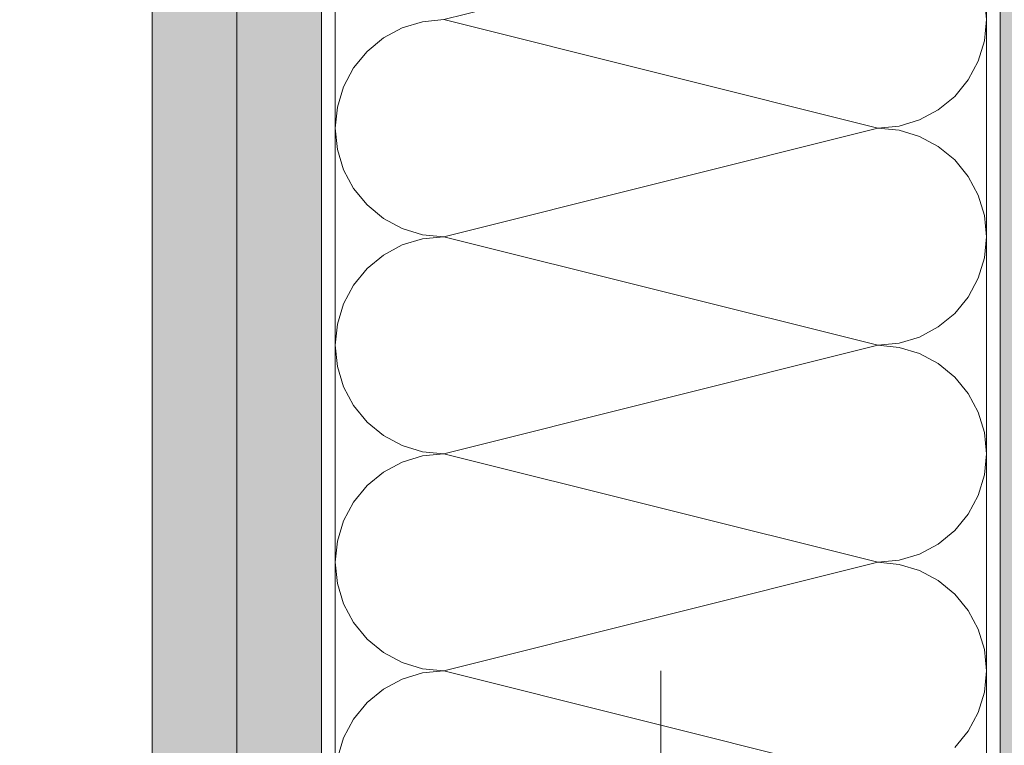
# Model space of a CAD drawing. Header units: metres. Extents: x -0.29 to 8.94, y -1.97 to 1.73.
# Tile 6 of 44: x -0.1 to 0.04, y -0.48 to -0.38. Entities that reach past the tile are written whole.
import ezdxf

# ---------------------------------------------------------------- set-up
doc = ezdxf.new("R2010")
doc.units = ezdxf.units.M
doc.header["$MEASUREMENT"] = 0
doc.linetypes.add('Strichlinie doppelt', pattern=[0.109361, 0.052917, -0.021167, 0.014111, -0.021167])
for name, color, linetype in [('152 - Bemaßung_ Beschriftung.Ausbau', 7, 'Continuous'), ('451 - Universal.Achsen Raster', 7, 'Continuous'), ('Neubau_301 - Elemente.Linie', 7, 'Continuous'), ('Neubau_606 - Struktur.Wand Innen Ausbau', 7, 'Continuous')]:
    doc.layers.add(name, color=color, linetype=linetype)
doc.styles.add('ERSTELLTER_STIL_1', font='txt')
doc.dimstyles.new('ERSTELLTER_STIL__2', dxfattribs={"dimtxt": 0.02, "dimasz": 0.01064, "dimexe": 0.18, "dimexo": 0.0625, "dimgap": 0, "dimtad": 1, "dimzin": 0, "dimdsep": 46, "dimtxsty": 'ERSTELLTER_STIL_1', "dimblk": 'ARROWHEAD_2', "dimblk1": 'ARROWHEAD_2', "dimblk2": 'ARROWHEAD_2', "dimcen": 0.09, "dimse1": 1, "dimse2": 1, "dimclrd": 7, "dimclre": 7, "dimclrt": 7, "dimazin": 0, "dimtfac": 1, "dimtdec": 4, "dimtmove": 0, "dimatfit": 3, "dimfxl": 1, "dimtolj": 1, "dimtzin": 0, "dimarcsym": 0})
pattern_1 = [(45, (0, 0), (-0.003535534, 0.003535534), [0, -0.005])]

# ---------------------------------------------------------------- blocks, each defined once
blk = doc.blocks.new('*X1')
at = {"layer": 'Neubau_606 - Struktur.Wand Innen Ausbau', "color": 7, "linetype": 'Continuous', "lineweight": 5}
for p, q in [((0.02474, -0.35969), (-0.03926, -0.37569)), ((0.04074, -0.37569), (0.04043, -0.37257)), ((-0.03926, -0.37569), (-0.04238, -0.376)), ((0.02474, -0.39169), (-0.03926, -0.37569)), ((0.04043, -0.37882), (0.04074, -0.37569)), ((-0.04538, -0.37691), (-0.04815, -0.37839)), ((-0.04238, -0.376), (-0.04538, -0.37691)), ((-0.04815, -0.37839), (-0.05057, -0.38038)), ((0.03952, -0.38182), (0.04043, -0.37882)), ((-0.05057, -0.38038), (-0.05256, -0.38281)), ((-0.05256, -0.38281), (-0.05404, -0.38557)), ((0.03804, -0.38458), (0.03952, -0.38182)), ((0.03605, -0.38701), (0.03804, -0.38458)), ((-0.05404, -0.38557), (-0.05495, -0.38857)), ((0.03363, -0.389), (0.03605, -0.38701)), ((-0.05495, -0.38857), (-0.05526, -0.39169)), ((0.03086, -0.39048), (0.03363, -0.389)), ((-0.05526, -0.39169), (-0.05495, -0.39482)), ((0.02474, -0.39169), (-0.03926, -0.40769)), ((0.02474, -0.39169), (0.02786, -0.39139)), ((0.02786, -0.392), (0.02474, -0.39169)), ((0.02786, -0.39139), (0.03086, -0.39048)), ((0.03086, -0.39291), (0.02786, -0.392)), ((0.03363, -0.39439), (0.03086, -0.39291)), ((0.03605, -0.39638), (0.03363, -0.39439)), ((-0.05495, -0.39482), (-0.05404, -0.39782)), ((0.03804, -0.39881), (0.03605, -0.39638)), ((-0.05404, -0.39782), (-0.05256, -0.40058)), ((0.03952, -0.40157), (0.03804, -0.39881)), ((-0.05256, -0.40058), (-0.05057, -0.40301)), ((0.04043, -0.40457), (0.03952, -0.40157)), ((-0.05057, -0.40301), (-0.04815, -0.405)), ((0.04074, -0.40769), (0.04043, -0.40457)), ((-0.04815, -0.405), (-0.04538, -0.40648)), ((-0.04538, -0.40648), (-0.04238, -0.40739)), ((-0.04238, -0.40739), (-0.03926, -0.40769)), ((-0.03926, -0.40769), (-0.04238, -0.408)), ((0.02474, -0.42369), (-0.03926, -0.40769)), ((0.04043, -0.41082), (0.04074, -0.40769)), ((-0.04538, -0.40891), (-0.04815, -0.41039)), ((-0.04238, -0.408), (-0.04538, -0.40891)), ((-0.04815, -0.41039), (-0.05057, -0.41238)), ((0.03952, -0.41382), (0.04043, -0.41082)), ((-0.05057, -0.41238), (-0.05256, -0.41481)), ((-0.05256, -0.41481), (-0.05404, -0.41757)), ((0.03804, -0.41658), (0.03952, -0.41382)), ((-0.05404, -0.41757), (-0.05495, -0.42057)), ((0.03605, -0.41901), (0.03804, -0.41658)), ((0.03363, -0.421), (0.03605, -0.41901)), ((-0.05495, -0.42057), (-0.05526, -0.42369)), ((0.03086, -0.42248), (0.03363, -0.421)), ((-0.05526, -0.42369), (-0.05495, -0.42682)), ((0.02474, -0.42369), (-0.03926, -0.43969)), ((0.02474, -0.42369), (0.02786, -0.42339)), ((0.02786, -0.424), (0.02474, -0.42369)), ((0.02786, -0.42339), (0.03086, -0.42248)), ((0.03086, -0.42491), (0.02786, -0.424)), ((0.03363, -0.42639), (0.03086, -0.42491)), ((0.03605, -0.42838), (0.03363, -0.42639)), ((-0.05495, -0.42682), (-0.05404, -0.42982)), ((0.03804, -0.43081), (0.03605, -0.42838)), ((-0.05404, -0.42982), (-0.05256, -0.43258)), ((0.03952, -0.43357), (0.03804, -0.43081)), ((-0.05256, -0.43258), (-0.05057, -0.43501)), ((0.04043, -0.43657), (0.03952, -0.43357)), ((-0.05057, -0.43501), (-0.04815, -0.437)), ((0.04074, -0.43969), (0.04043, -0.43657)), ((-0.04815, -0.437), (-0.04538, -0.43848)), ((-0.04538, -0.43848), (-0.04238, -0.43939)), ((-0.04238, -0.43939), (-0.03926, -0.43969)), ((-0.03926, -0.43969), (-0.04238, -0.44)), ((0.02474, -0.45569), (-0.03926, -0.43969)), ((0.04043, -0.44282), (0.04074, -0.43969)), ((-0.04538, -0.44091), (-0.04815, -0.44239)), ((-0.04238, -0.44), (-0.04538, -0.44091)), ((-0.04815, -0.44239), (-0.05057, -0.44438)), ((0.03952, -0.44582), (0.04043, -0.44282)), ((-0.05057, -0.44438), (-0.05256, -0.44681)), ((-0.05256, -0.44681), (-0.05404, -0.44957)), ((0.03804, -0.44858), (0.03952, -0.44582)), ((-0.05404, -0.44957), (-0.05495, -0.45257)), ((0.03605, -0.45101), (0.03804, -0.44858)), ((0.03363, -0.453), (0.03605, -0.45101)), ((-0.05495, -0.45257), (-0.05526, -0.45569)), ((0.03086, -0.45448), (0.03363, -0.453)), ((-0.05526, -0.45569), (-0.05495, -0.45882)), ((0.02474, -0.45569), (-0.03926, -0.47169)), ((0.02474, -0.45569), (0.02786, -0.45539)), ((0.02786, -0.456), (0.02474, -0.45569)), ((0.02786, -0.45539), (0.03086, -0.45448)), ((0.03086, -0.45691), (0.02786, -0.456)), ((0.03363, -0.45839), (0.03086, -0.45691)), ((0.03605, -0.46038), (0.03363, -0.45839)), ((-0.05495, -0.45882), (-0.05404, -0.46182)), ((0.03804, -0.46281), (0.03605, -0.46038)), ((-0.05404, -0.46182), (-0.05256, -0.46458)), ((0.03952, -0.46557), (0.03804, -0.46281)), ((-0.05256, -0.46458), (-0.05057, -0.46701)), ((0.04043, -0.46857), (0.03952, -0.46557)), ((-0.05057, -0.46701), (-0.04815, -0.469)), ((0.04074, -0.47169), (0.04043, -0.46857)), ((-0.04815, -0.469), (-0.04538, -0.47048)), ((-0.04538, -0.47048), (-0.04238, -0.47139)), ((-0.04238, -0.47139), (-0.03926, -0.47169)), ((-0.03926, -0.47169), (-0.04238, -0.472)), ((0.02474, -0.48769), (-0.03926, -0.47169)), ((0.04043, -0.47482), (0.04074, -0.47169)), ((-0.04538, -0.47291), (-0.04815, -0.47439)), ((-0.04238, -0.472), (-0.04538, -0.47291)), ((-0.04815, -0.47439), (-0.05057, -0.47638)), ((0.03952, -0.47782), (0.04043, -0.47482)), ((-0.05057, -0.47638), (-0.05256, -0.47881)), ((-0.05256, -0.47881), (-0.05404, -0.48157)), ((0.03804, -0.48058), (0.03952, -0.47782)), ((-0.05404, -0.48157), (-0.05495, -0.48457)), ((0.03605, -0.48301), (0.03804, -0.48058))]:
    blk.add_line(p, q, dxfattribs=at)
blk = doc.blocks.new('*D6')
at = {"layer": '152 - Bemaßung_ Beschriftung.Ausbau', "color": 7, "linetype": 'Continuous', "lineweight": 5}
for p, q in [((0.29507, -0.30265), (0.30907, -0.31074)), ((0.31257, -0.30669), (0.29157, -0.30669)), ((0.30207, -1.05169), (0.30207, -0.30669)), ((0.29507, -1.04765), (0.30907, -1.05574)), ((0.31257, -1.05169), (0.29157, -1.05169)), ((0.30207, -1.05854), (0.30207, -1.05169))]:
    blk.add_line(p, q, dxfattribs=at)
at = {"layer": '152 - Bemaßung_ Beschriftung.Ausbau', "color": 7, "lineweight": 5, "insert": (0.29829, -0.69938), "char_height": 0.02, "attachment_point": 7, "rotation": 90, "style": 'ERSTELLTER_STIL_1'}
blk.add_mtext('\\A1;{\\pql;\\fArial|b0|i0|c0|p38;74\\fArial|b0|i0|c0|p38;\\A1{\\H.66x;\\S5^  ;}}', dxfattribs=at)
blk = doc.blocks.new('ARROWHEAD_2')
at = {"color": 0, "linetype": 'Continuous', "lineweight": 0}
for p, q in [((-0.378, -0.655), (0.378, 0.655)), ((0, 0), (-1, 0))]:
    blk.add_line(p, q, dxfattribs=at)
blk = doc.blocks.new('*D10')
at = {"layer": '152 - Bemaßung_ Beschriftung.Ausbau', "color": 7, "linetype": 'Continuous', "lineweight": 5}
for p, q in [((0.37651, 1.02831), (0.37651, 1.03515)), ((0.38351, 1.02426), (0.36951, 1.03235)), ((0.38701, 1.02831), (0.36601, 1.02831)), ((0.37651, -1.05169), (0.37651, 1.02831)), ((0.36951, -1.04765), (0.38351, -1.05574)), ((0.38701, -1.05169), (0.36601, -1.05169)), ((0.37651, -1.05854), (0.37651, -1.05169))]:
    blk.add_line(p, q, dxfattribs=at)
at = {"layer": '152 - Bemaßung_ Beschriftung.Ausbau', "color": 7, "lineweight": 5, "insert": (0.37251, -0.0383), "char_height": 0.02, "attachment_point": 7, "rotation": 90, "style": 'ERSTELLTER_STIL_1'}
blk.add_mtext('\\A1;{\\pql;\\fArial|b0|i0|c0|p38;2,08}', dxfattribs=at)
blk = doc.blocks.new('*D11')
at = {"layer": '152 - Bemaßung_ Beschriftung.Ausbau', "color": 7, "linetype": 'Continuous', "lineweight": 5}
for p, q in [((0.22007, -0.33465), (0.23407, -0.34274)), ((0.23757, -0.33869), (0.21657, -0.33869)), ((0.22707, -1.05169), (0.22707, -0.33869)), ((0.22007, -1.04765), (0.23407, -1.05574)), ((0.23757, -1.05169), (0.21657, -1.05169)), ((0.22707, -1.05854), (0.22707, -1.05169))]:
    blk.add_line(p, q, dxfattribs=at)
at = {"layer": '152 - Bemaßung_ Beschriftung.Ausbau', "color": 7, "lineweight": 5, "insert": (0.2233, -0.71538), "char_height": 0.02, "attachment_point": 7, "rotation": 90, "style": 'ERSTELLTER_STIL_1'}
blk.add_mtext('\\A1;{\\pql;\\fArial|b0|i0|c0|p38;71\\fArial|b0|i0|c0|p38;\\A1{\\H.66x;\\S3^  ;}}', dxfattribs=at)
blk = doc.blocks.new('*D17')
at = {"layer": '152 - Bemaßung_ Beschriftung.Ausbau', "color": 7, "linetype": 'Continuous', "lineweight": 5}
for p, q in [((-0.2145, -0.32265), (-0.2005, -0.33074)), ((-0.197, -0.32669), (-0.218, -0.32669)), ((-0.2075, -0.54169), (-0.2075, -0.32669)), ((-0.2145, -0.53765), (-0.2005, -0.54574)), ((-0.197, -0.54169), (-0.218, -0.54169))]:
    blk.add_line(p, q, dxfattribs=at)
at = {"layer": '152 - Bemaßung_ Beschriftung.Ausbau', "color": 7, "lineweight": 5, "char_height": 0.02, "attachment_point": 7, "rotation": 90, "style": 'ERSTELLTER_STIL_1'}
for s, insert in [('\\A1;{\\pql;\\fArial|b0|i0|c0|p38;2}', (-0.2115, -0.34592)), ('\\A1;{\\pql;\\fArial|b0|i0|c0|p38;21\\fArial|b0|i0|c0|p38;\\A1{\\H.66x;\\S5^  ;}}', (-0.21128, -0.46197))]:
    blk.add_mtext(s, dxfattribs=dict(at, insert=insert))

msp = doc.modelspace()

# ---------------------------------------------------------------- hatches: boundary and pattern name
at = {"layer": 'Neubau_606 - Struktur.Wand Innen Ausbau', "linetype": 'Continuous', "lineweight": 5}
h = msp.add_hatch(dxfattribs=at)
h.set_pattern_fill('Gips_0001', style=0, pattern_type=2)
h.set_pattern_definition(pattern_1)
h.paths.add_polyline_path([(-0.08227, -0.30669), (-0.06977, -0.30669), (-0.06977, -1.05169), (-0.08227, -1.05169)])
h = msp.add_hatch(dxfattribs=at)
h.set_pattern_fill('Gips_0001', style=0, pattern_type=2)
h.set_pattern_definition(pattern_1)
h.paths.add_polyline_path([(-0.06977, -0.30669), (-0.05727, -0.30669), (-0.05727, -1.05169), (-0.06977, -1.05169)])
h = msp.add_hatch(dxfattribs=at)
h.set_pattern_fill('Gips_0001', style=0, pattern_type=2)
h.set_pattern_definition(pattern_1)
h.paths.add_polyline_path([(0.05523, -0.30669), (0.05523, -1.05169), (0.04273, -1.05169), (0.04273, -0.30669)])

# ---------------------------------------------------------------- linework, layer by layer
at = {"layer": '451 - Universal.Achsen Raster', "color": 160, "linetype": 'Strichlinie doppelt', "lineweight": 9, "true_color": 0x3232ff}
msp.add_line((-0.00726, -1.97169), (-0.00726, 1.54831), dxfattribs=at)
at = {"layer": 'Neubau_301 - Elemente.Linie', "color": 1, "linetype": 'Continuous', "lineweight": 5}
for p, q in [((-0.08227, -0.30669), (-0.08227, -1.05169)), ((-0.06977, -0.30669), (-0.06977, -1.05169)), ((-0.05727, -0.30669), (-0.05727, -1.05169)), ((-0.05526, -0.30669), (-0.05526, -1.05169)), ((0.04074, -0.30669), (0.04074, -1.05169)), ((0.04273, -0.30669), (0.04273, -1.05169))]:
    msp.add_line(p, q, dxfattribs=at)

# ---------------------------------------------------------------- block references
at = {"layer": 'Neubau_606 - Struktur.Wand Innen Ausbau', "color": 7, "linetype": 'Continuous', "lineweight": 5}
msp.add_blockref('*X1', (0, 0), dxfattribs=at)

# ---------------------------------------------------------------- dimensions: what is measured, and where the dimension line sits
at = {"layer": '152 - Bemaßung_ Beschriftung.Ausbau', "color": 7, "linetype": 'Continuous', "lineweight": 5}
for base, p1, p2, picture, middle in [((0.37651, 1.02831), (-0.08227, -1.05169), (-0.16726, 1.02831), '*D10', (0.36251, -0.01232)), ((0.3020717, -0.3066945), (-0.0822712, -1.0516946), (0.0677288, -0.3066945), '*D6', (0.2880717, -0.6571213)), ((-0.207496, -0.3266945), (-0.0072712, -0.5416946), (-0.0072712, -0.3266945), '*D17', (-0.221496, -0.4197099)), ((0.22707, -0.33869), (-0.08227, -1.05169), (0.06773, -0.33869), '*D11', (0.21307, -0.67312))]:
    dim = msp.add_linear_dim(base=base, p1=p1, p2=p2, angle=90, dimstyle='ERSTELLTER_STIL__2', dxfattribs=at)
    dim.commit()
    dim.dimension.update_dxf_attribs({"geometry": picture, "text_midpoint": middle, "dimtype": 160, "text_rotation": 90})

doc.saveas('drawing.dxf')
